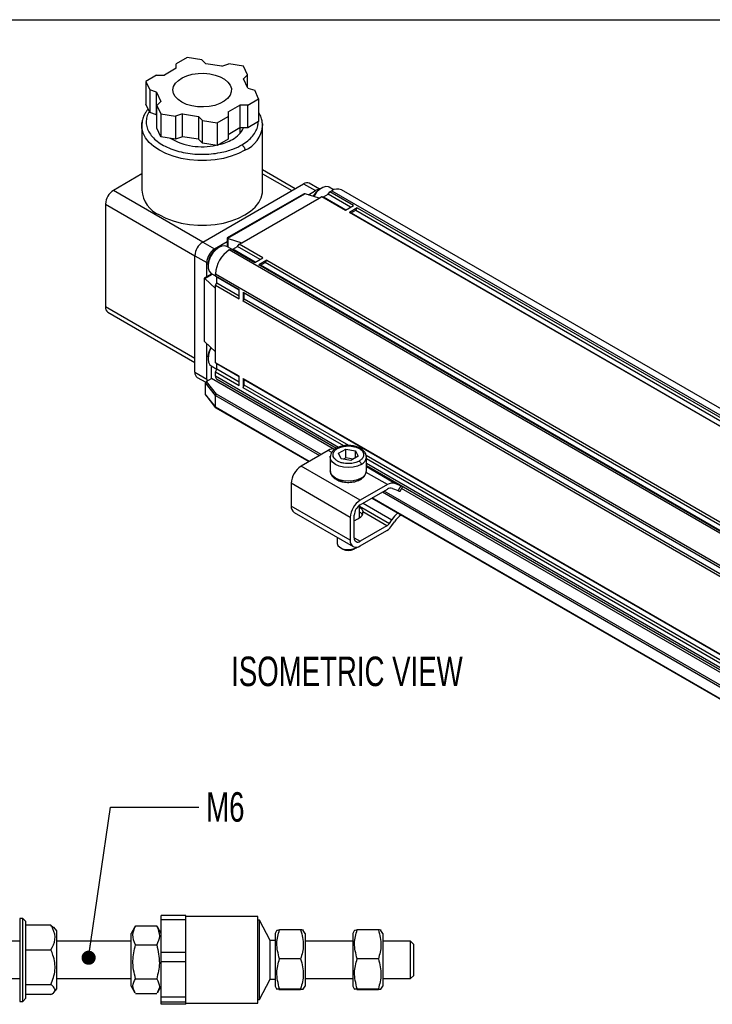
# Model space of a CAD drawing. Header units: millimetres. Extents: x 14 to 614, y 14 to 471.
# Tile 6 of 7: x 391 to 502, y 313 to 471. Entities that reach past the tile are written whole.
import ezdxf

# ---------------------------------------------------------------- set-up
doc = ezdxf.new("R2010")
doc.units = ezdxf.units.MM
doc.header["$LTSCALE"] = 2.25
doc.layers.add('DIMENSIONS', color=140, linetype='Continuous', lineweight=25)
doc.layers.add('TEXT', color=140, linetype='Continuous', lineweight=25)
doc.styles.add('SLDTEXTSTYLE0', font='TXT', dxfattribs={"width": 0.7})
doc.dimstyles.new('SLDDIMSTYLE4', dxfattribs={"dimtxt": 0.18, "dimasz": 2.286, "dimexe": 0, "dimexo": 0.0625, "dimgap": 0, "dimtad": 0, "dimtih": 1, "dimtoh": 1, "dimdec": 0, "dimrnd": 1e-09, "dimzin": 0, "dimdsep": 46, "dimtxsty": 'Standard', "dimblk1": 'DOT', "dimblk2": 'DOT', "dimsah": 1, "dimcen": 0.09, "dimadec": 0, "dimazin": 0, "dimtfac": 2.286, "dimtdec": 0, "dimtofl": 0, "dimtmove": 0, "dimatfit": 3, "dimldrblk": 'DOT', "dimfxl": 0, "dimfrac": 2, "dimtolj": 1, "dimtzin": 0, "dimarcsym": 0})

# ---------------------------------------------------------------- blocks, each defined once
blk = doc.blocks.new('_Dot')
at = {"color": 0, "linetype": 'ByBlock', "lineweight": -2}
blk.add_line((-0.5, 0), (-1, 0), dxfattribs=at)
at = {"color": 0, "linetype": 'ByBlock', "const_width": 0.5}
blk.add_lwpolyline([(-0.25, 0, 1), (0.25, 0, 1)], format="xyb", close=True, dxfattribs=at)

msp = doc.modelspace()

# ---------------------------------------------------------------- linework, layer by layer
for p, q in [((417.643, 465.383), (415.898, 464.376)), ((415.898, 463.641), (415.898, 464.376)), ((420.027, 465.014), (417.643, 465.383)), ((420.027, 465.014), (420.664, 464.378)), ((423.272, 463.975), (420.664, 464.378)), ((423.272, 463.975), (424.374, 464.342)), ((426.758, 463.973), (424.374, 464.342)), ((412.716, 462.539), (410.971, 461.531)), ((412.716, 462.539), (413.989, 462.539)), ((415.898, 463.641), (413.989, 462.539)), ((427.397, 462.597), (426.758, 463.973)), ((427.397, 462.597), (426.76, 461.961)), ((427.397, 460.59), (427.397, 462.597)), ((410.971, 461.531), (411.61, 460.155)), ((410.971, 461.531), (410.971, 457.857)), ((427.459, 460.455), (426.76, 461.961)), ((412.712, 459.788), (411.61, 460.155)), ((411.61, 460.155), (411.61, 456.481)), ((412.712, 459.788), (413.411, 458.282)), ((412.712, 456.113), (412.712, 459.788)), ((427.459, 460.455), (428.561, 460.088)), ((429.2, 458.711), (428.561, 460.088)), ((411.61, 456.481), (410.971, 457.857)), ((412.774, 457.646), (413.411, 458.282)), ((424.273, 456.602), (426.182, 457.704)), ((427.455, 457.704), (426.182, 457.704)), ((426.182, 457.704), (426.182, 454.03)), ((427.455, 457.704), (429.2, 458.711)), ((427.455, 454.03), (427.455, 457.704)), ((429.2, 458.711), (429.2, 455.037)), ((412.712, 456.113), (411.61, 456.481)), ((412.774, 455.979), (412.712, 456.113)), ((412.774, 457.646), (413.413, 456.269)), ((412.774, 453.971), (412.774, 457.646)), ((413.413, 456.269), (415.797, 455.901)), ((413.413, 456.269), (413.413, 452.595)), ((416.899, 456.268), (415.797, 455.901)), ((416.899, 456.268), (419.507, 455.865)), ((416.899, 452.594), (416.899, 456.268)), ((424.273, 456.602), (424.273, 455.867)), ((410.357, 454.676), (410.32, 454.396)), ((415.797, 455.901), (415.797, 452.226)), ((420.144, 455.228), (419.507, 455.865)), ((419.507, 455.865), (419.507, 452.19)), ((420.144, 455.228), (422.528, 454.86)), ((420.144, 451.554), (420.144, 455.228)), ((422.528, 454.86), (424.273, 455.867)), ((422.528, 454.86), (422.528, 451.185)), ((424.273, 455.867), (424.273, 452.193)), ((429.2, 455.037), (427.455, 454.03)), ((429.85, 454.383), (429.809, 454.721)), ((429.837, 454.684), (429.85, 454.389)), ((410.32, 454.389), (410.32, 443.954)), ((413.413, 452.595), (412.774, 453.971)), ((426.182, 454.03), (424.273, 452.927)), ((427.455, 454.03), (426.182, 454.03)), ((426.205, 453.156), (426.205, 454.03)), ((429.85, 443.954), (429.85, 454.389)), ((415.797, 452.226), (413.413, 452.595)), ((416.899, 452.594), (415.797, 452.226)), ((419.507, 452.19), (416.899, 452.594)), ((420.144, 451.554), (419.507, 452.19)), ((422.528, 451.185), (420.144, 451.554)), ((424.273, 452.193), (422.528, 451.185)), ((410.32, 446.583), (405.735, 443.935)), ((435.09, 444.203), (429.85, 447.228)), ((429.85, 446.619), (434.563, 443.899)), ((420.181, 435.596), (436.473, 445.001)), ((436.473, 445.001), (438.382, 443.899)), ((439.037, 444.129), (437.373, 445.09)), ((420.181, 435.596), (405.735, 443.935)), ((424.203, 436.212), (436.66, 443.404)), ((437.23, 443.234), (438.382, 443.899)), ((439.349, 444.31), (439.094, 444.163)), ((440.431, 443.319), (440.685, 443.686)), ((441.318, 444.026), (440.609, 444.435)), ((440.685, 443.686), (441.004, 443.87)), ((444.504, 441.482), (440.685, 443.686)), ((441.004, 443.87), (564.464, 372.597)), ((566.039, 372.753), (442.578, 444.026)), ((436.422, 443.345), (424.135, 436.252)), ((426.494, 435.493), (438.967, 442.694)), ((438.967, 442.694), (436.74, 443.386)), ((438.967, 442.694), (439.413, 442.951)), ((439.413, 442.951), (443.231, 440.747)), ((439.413, 442.951), (439.667, 442.878)), ((439.667, 442.878), (440.431, 443.319)), ((439.667, 442.878), (443.295, 440.784)), ((444.058, 441.224), (440.431, 443.319)), ((404.462, 441.731), (404.462, 425.122)), ((404.462, 441.731), (418.908, 433.391)), ((443.231, 440.747), (444.504, 441.482)), ((445.14, 441.114), (443.867, 440.38)), ((558.419, 374.25), (443.867, 440.38)), ((443.867, 440.38), (444.122, 440.306)), ((444.122, 440.306), (444.886, 440.747)), ((444.122, 440.306), (558.482, 374.287)), ((444.886, 440.747), (445.14, 441.114)), ((444.886, 440.747), (559.246, 374.728)), ((445.14, 441.114), (559.691, 374.985)), ((420.181, 435.596), (422.09, 434.494)), ((422.09, 434.494), (424.135, 435.674)), ((424.135, 436.252), (424.135, 434.842)), ((424.266, 436.185), (426.494, 435.493)), ((424.266, 434.766), (424.266, 436.185)), ((426.048, 435.236), (426.494, 435.493)), ((422.802, 434.758), (422.548, 434.611)), ((424.75, 434.487), (424.063, 434.883)), ((424.457, 434.318), (424.775, 434.501)), ((547.918, 363.045), (424.457, 434.318)), ((424.775, 434.501), (428.594, 432.297)), ((424.775, 434.501), (425.03, 434.428)), ((425.03, 434.428), (425.794, 434.869)), ((428.657, 432.334), (425.03, 434.428)), ((425.794, 434.869), (426.048, 435.236)), ((429.421, 432.775), (425.794, 434.869)), ((429.867, 433.032), (426.048, 435.236)), ((418.908, 433.391), (420.817, 432.289)), ((418.908, 414.578), (418.908, 433.391)), ((420.817, 430.016), (420.817, 432.289)), ((428.594, 432.297), (429.867, 433.032)), ((430.503, 432.664), (429.23, 431.93)), ((429.485, 431.856), (430.248, 432.297)), ((430.248, 432.297), (430.503, 432.664)), ((544.609, 366.278), (430.248, 432.297)), ((430.503, 432.664), (545.054, 366.535)), ((421.021, 431.966), (421.021, 431.672)), ((543.782, 365.801), (429.23, 431.93)), ((429.23, 431.93), (429.485, 431.856)), ((543.845, 365.837), (429.485, 431.856)), ((421.615, 430.477), (420.393, 429.772)), ((420.393, 429.772), (420.393, 419.772)), ((420.462, 419.536), (420.462, 429.732)), ((420.517, 429.691), (421.746, 430.401)), ((422.23, 428.108), (420.517, 429.691)), ((421.543, 430.518), (422.23, 430.122)), ((422.23, 430.46), (545.691, 359.187)), ((422.23, 430.092), (422.23, 430.46)), ((426.048, 427.888), (422.23, 430.092)), ((422.421, 429.909), (422.23, 430.092)), ((426.048, 427.814), (422.421, 429.909)), ((422.421, 429.027), (422.421, 429.909)), ((422.23, 428.623), (422.421, 429.027)), ((422.23, 428.108), (422.23, 428.623)), ((422.23, 428.623), (426.048, 426.418)), ((422.23, 417.893), (422.23, 428.108)), ((422.421, 429.027), (426.048, 426.933)), ((426.048, 426.418), (426.048, 427.888)), ((426.685, 427.521), (541.236, 361.392)), ((426.685, 427.521), (426.685, 426.051)), ((426.876, 427.337), (426.685, 427.521)), ((426.685, 426.051), (426.876, 426.455)), ((541.236, 359.922), (426.685, 426.051)), ((541.236, 361.318), (426.876, 427.337)), ((426.876, 426.455), (426.876, 427.337)), ((426.876, 426.455), (541.236, 360.436)), ((418.908, 416.783), (404.462, 425.122)), ((404.835, 424.298), (418.908, 416.174)), ((420.517, 419.476), (422.23, 417.893)), ((420.817, 413.476), (420.817, 419.198)), ((421.021, 417.048), (421.021, 416.754)), ((422.23, 416.129), (422.23, 417.893)), ((421.543, 415.6), (422.421, 415.093)), ((421.594, 413.557), (421.594, 415.394)), ((426.048, 413.925), (422.23, 416.129)), ((422.421, 415.946), (422.23, 416.129)), ((422.23, 414.66), (422.421, 415.064)), ((426.048, 413.852), (422.421, 415.946)), ((422.421, 415.064), (422.421, 415.946)), ((426.048, 412.97), (422.421, 415.064)), ((418.908, 414.578), (420.817, 413.476)), ((419.281, 413.754), (420.661, 412.957)), ((420.858, 413.132), (421.594, 413.557)), ((441.237, 402.217), (421.594, 413.557)), ((422.23, 413.925), (422.23, 414.66)), ((422.23, 414.66), (426.048, 412.455)), ((442.102, 402.453), (422.23, 413.925)), ((422.416, 413.513), (441.796, 402.325)), ((426.048, 412.455), (426.048, 413.925)), ((426.685, 413.558), (541.236, 347.429)), ((426.685, 413.558), (426.685, 412.088)), ((426.876, 413.374), (426.685, 413.558)), ((541.236, 347.355), (426.876, 413.374)), ((426.876, 412.492), (426.876, 413.374)), ((422.23, 410.838), (420.636, 412.857)), ((420.636, 410.947), (420.636, 412.857)), ((420.772, 413.083), (420.858, 413.132)), ((422.38, 411.045), (420.772, 413.083)), ((426.685, 412.088), (426.876, 412.492)), ((442.971, 402.686), (426.685, 412.088)), ((443.765, 402.742), (426.876, 412.492)), ((420.636, 410.947), (422.23, 408.928)), ((420.655, 410.883), (422.251, 408.861)), ((422.23, 408.928), (422.23, 410.838)), ((422.23, 410.838), (439.03, 401.14)), ((439.285, 401.287), (422.38, 411.045)), ((437.375, 400.184), (422.23, 408.928)), ((422.274, 408.841), (437.323, 400.154)), ((442.113, 401.502), (443.267, 402.168)), ((443.267, 402.168), (444.843, 401.924)), ((443.276, 400.752), (443.267, 402.168)), ((440.449, 401.958), (436.052, 399.42)), ((441.013, 401.632), (440.449, 401.958)), ((440.764, 400.89), (440.773, 401.02)), ((440.764, 400.89), (440.764, 398.686)), ((442.535, 400.592), (442.113, 401.502)), ((444.111, 400.348), (442.535, 400.592)), ((443.276, 400.752), (442.9, 400.535)), ((444.487, 400.565), (443.276, 400.752)), ((445.265, 401.014), (444.111, 400.348)), ((444.823, 400.759), (444.843, 401.924)), ((444.843, 401.924), (445.265, 401.014)), ((524.574, 356.092), (446.561, 401.128)), ((446.614, 398.686), (446.614, 400.89)), ((523.791, 356.03), (446.614, 400.583)), ((445.598, 393.91), (436.052, 399.42)), ((522.921, 355.797), (446.614, 399.848)), ((446.614, 399.544), (522.615, 355.67)), ((451.222, 396.64), (446.614, 399.3)), ((449.995, 396.448), (446.564, 398.428)), ((444.007, 391.154), (434.461, 396.665)), ((434.461, 396.665), (434.461, 392.99)), ((449.995, 396.448), (445.598, 393.91)), ((450.813, 395.841), (451.743, 395.477)), ((452.152, 396.276), (451.222, 396.64)), ((452.152, 396.276), (451.743, 395.477)), ((452.072, 395.391), (452.468, 396.164)), ((522.06, 355.559), (452.298, 395.832)), ((445.598, 393.175), (449.995, 395.713)), ((447.505, 394.276), (518.145, 353.496)), ((518.198, 353.527), (447.558, 394.306)), ((449.213, 395.261), (519.853, 354.482)), ((520.107, 354.629), (449.467, 395.408)), ((444.007, 387.48), (434.461, 392.99)), ((445.489, 391.09), (445.489, 393.105)), ((445.489, 392.974), (450.322, 390.184)), ((446.092, 393.46), (450.723, 390.786)), ((434.927, 391.96), (444.473, 386.449)), ((444.007, 391.154), (444.007, 387.48)), ((444.644, 387.847), (444.644, 391.521)), ((445.471, 391.08), (445.363, 391.017)), ((449.925, 389.793), (446.053, 392.028)), ((444.771, 390.676), (444.644, 390.608)), ((444.879, 390.738), (444.771, 390.676)), ((449.925, 389.793), (445.598, 387.296)), ((450.322, 390.184), (450.723, 390.786)), ((450.72, 389.84), (451.121, 390.442)), ((441.889, 387.941), (441.889, 387.001)), ((444.644, 387.847), (445.598, 387.296)), ((445.598, 386.561), (449.925, 389.058)), ((442.416, 386.266), (442.798, 386.046)), ((444.58, 386.046), (444.962, 386.266)), ((444.962, 386.266), (445.118, 386.369)), ((391.102, 326.441), (390.602, 326.441)), ((390.602, 326.441), (390.602, 313.041)), ((391.602, 325.941), (391.102, 326.441)), ((391.102, 313.041), (391.102, 326.441)), ((391.602, 313.783), (391.602, 325.941)), ((417.452, 326.917), (413.452, 326.917)), ((413.452, 326.269), (413.452, 326.917)), ((413.452, 326.269), (417.452, 326.269)), ((413.452, 320.91), (413.452, 326.269)), ((417.452, 326.269), (417.452, 326.917)), ((429.052, 326.741), (417.452, 326.741)), ((417.452, 323.589), (417.452, 326.269)), ((429.052, 312.741), (429.052, 326.741)), ((429.352, 326.141), (429.052, 326.141)), ((431.087, 322.838), (429.352, 326.141)), ((429.352, 313.341), (429.352, 326.141)), ((395.659, 325.344), (391.602, 325.344)), ((395.659, 325.344), (396.043, 324.943)), ((396.602, 324.405), (396.102, 324.993)), ((396.602, 315.078), (396.602, 324.405)), ((409.215, 325.053), (408.602, 323.991)), ((409.315, 325.213), (409.255, 325.03)), ((409.315, 325.213), (412.739, 325.213)), ((412.808, 325.029), (412.739, 325.213)), ((413.452, 323.991), (412.842, 325.048)), ((432.155, 324.516), (431.852, 323.991)), ((432.565, 324.581), (432.193, 324.494)), ((435.989, 324.581), (432.565, 324.581)), ((436.702, 323.991), (436.41, 324.496)), ((444.705, 324.516), (444.402, 323.991)), ((445.115, 324.581), (444.743, 324.494)), ((448.539, 324.581), (445.115, 324.581)), ((449.252, 323.991), (448.96, 324.496)), ((390.602, 322.741), (356.637, 322.741)), ((408.602, 322.741), (396.602, 322.741)), ((408.602, 315.491), (408.602, 323.991)), ((417.452, 320.91), (417.452, 323.589)), ((431.852, 322.838), (431.087, 322.838)), ((431.087, 316.644), (431.087, 322.838)), ((431.852, 323.991), (431.852, 315.491)), ((436.702, 323.991), (436.702, 316.134)), ((444.402, 322.741), (436.702, 322.741)), ((444.402, 323.991), (444.402, 315.491)), ((449.252, 323.991), (449.252, 316.134)), ((453.752, 322.741), (449.252, 322.741)), ((454.252, 322.241), (453.752, 322.741)), ((453.752, 316.741), (453.752, 322.741)), ((391.602, 321.337), (395.659, 321.337)), ((409.315, 322.148), (412.739, 322.148)), ((454.252, 317.241), (454.252, 322.241)), ((417.452, 320.91), (413.452, 320.91)), ((413.452, 319.468), (413.452, 320.91)), ((413.452, 319.468), (417.452, 319.468)), ((413.452, 313.734), (413.452, 319.468)), ((417.452, 319.468), (417.452, 320.91)), ((417.452, 316.601), (417.452, 319.468)), ((435.989, 319.925), (432.565, 319.925)), ((448.539, 319.925), (445.115, 319.925)), ((356.637, 316.741), (390.602, 316.741)), ((396.602, 316.741), (408.602, 316.741)), ((409.315, 316.676), (412.739, 316.676)), ((417.452, 313.734), (417.452, 316.601)), ((429.352, 313.341), (431.087, 316.644)), ((431.087, 316.644), (431.852, 316.644)), ((436.702, 316.741), (444.402, 316.741)), ((449.252, 316.741), (453.752, 316.741)), ((453.752, 316.741), (454.252, 317.241)), ((395.659, 315.734), (391.602, 315.734)), ((396.102, 314.489), (396.602, 315.078)), ((408.602, 315.491), (409.215, 314.43)), ((412.842, 314.434), (413.452, 315.491)), ((431.852, 315.491), (432.155, 314.967)), ((432.565, 314.902), (432.487, 314.92)), ((432.565, 315.086), (435.989, 315.086)), ((435.989, 314.902), (432.565, 314.902)), ((436.41, 314.986), (436.702, 315.491)), ((436.702, 316.134), (436.702, 315.491)), ((444.402, 315.491), (444.705, 314.967)), ((445.115, 314.902), (445.037, 314.92)), ((445.115, 315.086), (448.539, 315.086)), ((448.539, 314.902), (445.115, 314.902)), ((448.96, 314.986), (449.252, 315.491)), ((449.252, 316.134), (449.252, 315.491)), ((391.102, 313.041), (391.602, 313.541)), ((395.659, 314.138), (391.602, 314.138)), ((391.602, 313.541), (391.602, 313.783)), ((412.739, 314.27), (409.315, 314.27)), ((417.452, 313.734), (413.452, 313.734)), ((413.452, 312.94), (413.452, 313.734)), ((417.452, 312.94), (417.452, 313.734)), ((429.052, 313.341), (429.352, 313.341)), ((390.602, 313.041), (391.102, 313.041)), ((413.452, 312.94), (417.452, 312.94)), ((413.452, 312.566), (413.452, 312.94)), ((417.452, 312.566), (413.452, 312.566)), ((417.452, 312.753), (417.452, 312.94)), ((417.452, 312.566), (417.452, 312.753)), ((417.452, 312.741), (429.052, 312.741))]:
    msp.add_line(p, q)
at = {"flags": 128}
for points in [[(421.308, 462.756), (422.202, 462.56), (423.009, 462.264), (423.696, 461.881), (424.236, 461.425), (424.606, 460.916), (424.79, 460.374), (424.782, 459.822), (424.582, 459.283), (424.197, 458.777), (423.644, 458.327), (422.946, 457.95), (422.13, 457.662), (421.231, 457.475), (420.285, 457.396), (419.33, 457.429), (418.407, 457.572), (417.552, 457.819), (416.801, 458.16), (416.185, 458.582), (415.728, 459.067), (415.449, 459.595), (415.361, 460.144), (415.465, 460.693), (415.759, 461.218), (416.23, 461.698), (416.859, 462.114), (417.62, 462.448), (418.482, 462.687), (419.409, 462.821), (420.365, 462.844), (421.308, 462.756)], [(410.32, 454.389), (410.345, 454.791), (410.378, 455.001)], [(426.99, 450.403), (425.937, 449.876), (424.765, 449.442), (423.498, 449.107), (422.161, 448.881), (420.782, 448.766), (419.389, 448.766), (418.01, 448.881), (416.673, 449.107), (415.406, 449.442), (414.233, 449.876), (413.181, 450.403), (412.268, 451.011), (411.515, 451.688), (410.936, 452.419), (410.544, 453.191), (410.345, 453.987), (410.32, 454.389)], [(413.181, 439.968), (414.233, 439.441), (415.406, 439.006), (416.673, 438.672), (418.01, 438.445), (419.389, 438.331), (420.782, 438.331), (422.161, 438.445), (423.498, 438.672), (424.765, 439.006), (425.937, 439.441), (426.99, 439.968), (427.903, 440.576), (428.656, 441.252), (429.235, 441.984), (429.627, 442.756), (429.826, 443.552), (429.85, 443.954)], [(440.609, 444.435), (440.476, 444.497), (440.041, 444.548), (439.551, 444.414), (439.044, 444.104), (438.561, 443.644), (438.143, 443.071), (438.082, 442.969)], [(424.063, 434.883), (423.746, 434.991), (423.282, 434.959), (422.779, 434.745), (422.278, 434.365), (421.82, 433.85), (421.441, 433.241), (421.172, 432.59), (421.036, 431.947), (421.042, 431.365), (421.192, 430.891), (421.471, 430.564), (421.543, 430.518)], [(421.549, 418.522), (421.287, 417.99), (421.085, 417.336), (421.021, 416.719), (421.102, 416.187), (421.32, 415.785), (421.543, 415.6)], [(445.757, 399.696), (445.152, 399.428), (444.446, 399.259), (443.689, 399.202), (442.932, 399.259), (442.227, 399.428), (441.621, 399.696), (441.156, 400.046), (440.864, 400.453), (440.764, 400.89)], [(445.757, 397.492), (445.152, 397.223), (444.446, 397.055), (443.689, 396.997), (442.932, 397.055), (442.227, 397.223), (441.621, 397.492), (441.156, 397.841), (440.864, 398.249), (440.764, 398.686)], [(451.743, 395.477), (451.909, 395.416), (452.019, 395.387), (452.07, 395.388), (452.072, 395.391)], [(441.889, 387.001), (441.891, 386.958), (442.012, 386.623), (442.315, 386.329), (442.768, 386.108), (443.32, 385.984), (443.912, 385.97), (444.48, 386.068), (444.962, 386.266)]]:
    msp.add_lwpolyline(points, dxfattribs=at)
for centre, radius, start, end in [((423.149, 455.746), 4.009, 296.75363, 334.64237), ((425.006, 454.846), 4.866, 294.06812, 354.61174), ((420.095, 461.414), 10.436, 240.11228, 282.30164), ((420.791, 459.635), 8.55, 283.3677, 299.13345), ((437, 444.265), 0.905, 65.69288, 125.61758), ((407.225, 441.605), 2.766, 122.60548, 177.39452), ((415.165, 444.411), 4.866, 185.38826, 245.93188), ((440.765, 441.498), 3.146, 122.0787, 151.57887), ((438.982, 442.951), 1.122, 91.61034, 122.32423), ((441.926, 442.582), 1.584, 65.69288, 125.61758), ((421.671, 433.266), 2.766, 122.60548, 177.39452), ((423.581, 432.164), 2.766, 122.60548, 177.39452), ((424.264, 431.857), 3.245, 121.92404, 178.08134), ((427.066, 430.24), 4.841, 122.60548, 177.39452), ((405.318, 425.013), 0.863, 172.74417, 235.94365), ((424.15, 416.938), 3.131, 148.34579, 177.9963), ((421.868, 415.406), 0.275, 148.893, 182.55119), ((419.79, 414.481), 0.887, 173.70115, 234.98667), ((422.205, 413.465), 1.388, 179.52731, 193.8695), ((422.671, 413.876), 0.444, 173.70115, 234.98667), ((441.306, 400.626), 1.584, 81.54338, 122.7576), ((445.153, 401.034), 1.468, 294.30964, 354.37022), ((437.916, 396.508), 3.458, 122.60548, 177.39452), ((443.069, 399.254), 2.278, 231.07724, 261.34336), ((445.153, 398.83), 1.468, 294.30964, 354.37022), ((450.81, 395.256), 1.444, 73.44019, 124.40371), ((450.538, 394.919), 0.962, 73.44019, 124.40371), ((452.697, 397.478), 1.32, 245.62448, 258.42813), ((435.532, 392.854), 1.079, 172.74417, 235.94365), ((447.461, 390.997), 3.458, 122.60548, 177.39452), ((446.716, 391.427), 2.075, 122.60548, 177.39452), ((444.166, 392.531), 1.93, 291.66932, 308.3253), ((445.1, 391.96), 0.956, 292.85477, 4.08578), ((455.395, 387.705), 5.597, 131.82578, 146.59295), ((454.328, 388.38), 3.813, 123.61077, 147.25938), ((449.27, 390.857), 1.249, 301.60274, 327.3774), ((448.615, 391.187), 2.499, 301.60274, 327.3774), ((445.226, 387.753), 0.59, 170.78596, 309.20329), ((444.977, 387.322), 0.983, 170.78596, 309.20329), ((443.689, 387.713), 1.89, 241.87054, 298.12409)]:
    msp.add_arc(centre, radius, start, end)
for centre, major_axis, ratio, start_param, end_param in [((436.422, 442.825), (0.318, 0.551), 0.5773346, 0.2269334, 0.7853575), ((436.422, 443.202), (0.449, 0.074), 0.4344249, 0.7137739, 0.9406667), ((424.585, 435.992), (0.45, -0.26), 0.0000704, 2.5831279, 3.1416333), ((424.585, 436.369), (0.449, 0.074), 0.4344249, 3.6284738, 3.8553666), ((420.843, 429.512), (0.45, -0.26), 0.0000704, 2.5831279, 3.141552), ((420.517, 429.323), (-0.16, 0.426), 0.4345188, 5.5695037, 5.7963965), ((420.843, 420.032), (0.318, 0.551), 0.5773346, 2.3562351, 2.9147405), ((420.517, 419.843), (-0.16, 0.426), 0.4345188, 2.2010183, 2.4279111), ((420.772, 412.936), (0.102, 0.156), 0.5749311, 0.8504216, 2.4212179), ((420.772, 411.025), (0.102, 0.156), 0.5749311, 2.4212179, 2.9516965), ((422.38, 410.898), (0.119, 0.138), 0.6684067, 0.9128173, 2.4836136), ((422.38, 408.988), (0.119, 0.138), 0.6684067, 2.4836136, 3.2690931)]:
    msp.add_ellipse(centre, major_axis=major_axis, ratio=ratio, start_param=start_param, end_param=end_param)
for points, knots in [([(411.34, 457.061), (411.334, 457.054), (411.211, 456.92), (410.995, 456.598), (410.67, 456.035), (410.415, 455.375), (410.375, 454.898), (410.357, 454.676)], [0, 0, 0, 0, 0.009852, 0.1935092, 0.4314177, 0.7344921, 1, 1, 1, 1]), ([(411.507, 456.595), (411.47, 456.541), (411.246, 456.216), (411.071, 455.575), (411.007, 454.7), (411.219, 453.829), (411.674, 452.991), (412.367, 452.208), (413.276, 451.503), (414.376, 450.896), (415.636, 450.403), (417.02, 450.039), (418.491, 449.812), (420.006, 449.733), (421.528, 449.791), (422.501, 449.951), (422.988, 450.032)], [0, 0, 0, 0, 0.0151226, 0.0908824, 0.1666422, 0.242402, 0.3181618, 0.3939216, 0.4696814, 0.5454412, 0.621201, 0.6969608, 0.7727206, 0.8484804, 0.9242402, 1, 1, 1, 1]), ([(429.809, 454.721), (429.792, 454.918), (429.753, 455.386), (429.526, 455.994), (429.286, 456.385), (429.2, 456.525)], [0, 0, 0, 0, 0.3181458, 0.7563938, 1, 1, 1, 1]), ([(426.481, 451.285), (426.821, 451.501), (427.501, 451.934), (428.267, 452.696), (428.808, 453.515), (429.101, 454.287), (429.103, 454.78), (429.103, 454.981)], [0, 0, 0, 0, 0.2133109, 0.4266219, 0.6399328, 0.8532437, 1, 1, 1, 1]), ([(422.988, 450.032), (423.768, 450.184), (424.443, 450.384), (425.597, 450.818), (426.078, 451.052), (426.481, 451.285)], [0, 0, 0, 0, 0.5, 0.5, 1, 1, 1, 1]), ([(426.481, 451.285), (426.541, 451.25), (426.606, 451.2), (426.731, 451.071), (426.791, 450.991), (426.891, 450.819), (426.93, 450.727), (426.979, 450.553), (426.99, 450.472), (426.99, 450.403)], [0, 0, 0, 0, 0.25, 0.25, 0.5, 0.5, 0.75, 0.75, 1, 1, 1, 1]), ([(441.714, 402.29), (441.599, 402.216), (441.349, 402.054), (441.05, 401.735), (440.814, 401.34), (440.781, 401.05), (440.764, 400.896)], [0, 0, 0, 0, 0.19835981, 0.42987256, 0.69706418, 1, 1, 1, 1]), ([(445.439, 400.248), (445.293, 400.163), (445.111, 400.078), (444.648, 399.932), (444.366, 399.87), (443.712, 399.816), (443.34, 399.826), (442.783, 399.924), (442.598, 399.97), (442.249, 400.09), (442.085, 400.163), (441.793, 400.332), (441.666, 400.427), (441.458, 400.628), (441.378, 400.735), (441.208, 401.056), (441.192, 401.271), (441.286, 401.648), (441.392, 401.811), (441.646, 402.078), (441.793, 402.184), (441.939, 402.268)], [0, 0, 0, 0, 0.125, 0.125, 0.25, 0.25, 0.375, 0.375, 0.4375, 0.4375, 0.5, 0.5, 0.5625, 0.5625, 0.625, 0.625, 0.75, 0.75, 0.875, 0.875, 1, 1, 1, 1]), ([(446.614, 400.885), (446.59, 401.072), (446.543, 401.448), (446.182, 401.932), (445.68, 402.308), (445.051, 402.582), (444.272, 402.757), (443.355, 402.785), (442.433, 402.635), (441.947, 402.402), (441.714, 402.29)], [0, 0, 0, 0, 0.1178351, 0.2364272, 0.3507529, 0.4579039, 0.5800532, 0.7210832, 0.8658045, 1, 1, 1, 1]), ([(441.718, 402.284), (441.724, 402.29), (441.752, 402.32), (441.833, 402.316), (441.905, 402.284), (441.939, 402.268)], [0, 0, 0, 0, 0.1252976, 0.5796837, 1, 1, 1, 1]), ([(441.939, 402.268), (442.085, 402.352), (442.267, 402.437), (442.73, 402.584), (443.012, 402.645), (443.666, 402.699), (444.038, 402.69), (444.595, 402.592), (444.78, 402.546), (445.129, 402.426), (445.293, 402.352), (445.585, 402.184), (445.712, 402.089), (445.92, 401.888), (446, 401.781), (446.17, 401.459), (446.186, 401.244), (446.092, 400.867), (445.986, 400.704), (445.732, 400.437), (445.585, 400.332), (445.439, 400.248)], [0, 0, 0, 0, 0.125, 0.125, 0.25, 0.25, 0.375, 0.375, 0.4375, 0.4375, 0.5, 0.5, 0.5625, 0.5625, 0.625, 0.625, 0.75, 0.75, 0.875, 0.875, 1, 1, 1, 1]), ([(445.439, 400.248), (445.477, 400.226), (445.517, 400.195), (445.595, 400.114), (445.633, 400.064), (445.695, 399.956), (445.719, 399.899), (445.75, 399.79), (445.757, 399.74), (445.757, 399.696)], [0, 0, 0, 0, 0.25, 0.25, 0.5, 0.5, 0.75, 0.75, 1, 1, 1, 1]), ([(440.764, 398.691), (440.788, 398.504), (440.835, 398.128), (441.196, 397.644), (441.698, 397.269), (442.327, 396.994), (443.106, 396.819), (444.023, 396.792), (444.945, 396.941), (445.431, 397.174), (445.664, 397.286)], [0, 0, 0, 0, 0.1178351, 0.2364272, 0.3507529, 0.4579039, 0.5800532, 0.7210832, 0.8658045, 1, 1, 1, 1]), ([(445.757, 397.492), (445.751, 397.444), (445.738, 397.346), (445.682, 397.277), (445.638, 397.275), (445.637, 397.275)], [0, 0, 0, 0, 0.47399619, 0.98641336, 1, 1, 1, 1]), ([(445.664, 397.286), (445.78, 397.36), (446.03, 397.522), (446.327, 397.841), (446.545, 398.196), (446.576, 398.445), (446.59, 398.558)], [0, 0, 0, 0, 0.215711, 0.467475, 0.7580387, 1, 1, 1, 1]), ([(445.489, 392.791), (445.591, 392.726), (445.834, 392.573), (445.995, 392.26), (446.039, 392.084), (446.053, 392.028)], [0, 0, 0, 0, 0.3340114, 0.7918093, 1, 1, 1, 1]), ([(445.945, 391.532), (445.924, 391.586), (445.849, 391.772), (445.67, 391.964), (445.489, 392.034), (445.489, 392.034)], [0, 0, 0, 0, 0.2868529, 0.9994905, 1, 1, 1, 1]), ([(395.659, 321.337), (395.943, 321.881), (396.505, 322.96), (396.178, 324.447), (395.772, 325.15), (395.659, 325.344)], [0, 0, 0, 0, 0.42307372, 0.84008155, 1, 1, 1, 1]), ([(409.315, 322.148), (409.094, 322.696), (408.679, 323.726), (409.113, 324.739), (409.315, 325.213)], [0, 0, 0, 0, 0.53305581, 1, 1, 1, 1]), ([(412.739, 325.213), (412.96, 324.664), (413.374, 323.635), (412.941, 322.621), (412.739, 322.148)], [0, 0, 0, 0, 0.5330558, 1, 1, 1, 1]), ([(432.565, 319.925), (432.343, 320.757), (431.929, 322.314), (432.363, 323.861), (432.565, 324.581)], [0, 0, 0, 0, 0.5344362, 1, 1, 1, 1]), ([(435.989, 324.581), (436.21, 323.748), (436.625, 322.191), (436.191, 320.645), (435.989, 319.925)], [0, 0, 0, 0, 0.5344362, 1, 1, 1, 1]), ([(436.406, 324.494), (436.408, 324.494), (436.551, 324.527), (436.268, 324.554), (435.989, 324.581)], [0, 0, 0, 0, 0.0118376, 1, 1, 1, 1]), ([(445.115, 319.925), (444.893, 320.757), (444.479, 322.314), (444.913, 323.861), (445.115, 324.581)], [0, 0, 0, 0, 0.5344362, 1, 1, 1, 1]), ([(448.539, 324.581), (448.76, 323.748), (449.175, 322.191), (448.741, 320.645), (448.539, 319.925)], [0, 0, 0, 0, 0.5344362, 1, 1, 1, 1]), ([(448.956, 324.494), (448.958, 324.494), (449.101, 324.527), (448.818, 324.554), (448.539, 324.581)], [0, 0, 0, 0, 0.0118705, 1, 1, 1, 1]), ([(395.659, 315.734), (395.94, 316.503), (396.504, 318.05), (396.194, 320.033), (395.772, 321.062), (395.659, 321.337)], [0, 0, 0, 0, 0.4205469, 0.8451428, 1, 1, 1, 1]), ([(409.315, 316.676), (409.093, 317.654), (408.679, 319.482), (409.113, 321.301), (409.315, 322.148)], [0, 0, 0, 0, 0.5347428, 1, 1, 1, 1]), ([(412.739, 322.148), (412.96, 321.17), (413.375, 319.342), (412.941, 317.523), (412.739, 316.676)], [0, 0, 0, 0, 0.53474284, 1, 1, 1, 1]), ([(432.565, 315.086), (432.343, 315.951), (431.929, 317.569), (432.363, 319.177), (432.565, 319.925)], [0, 0, 0, 0, 0.5345185, 1, 1, 1, 1]), ([(435.989, 319.925), (436.21, 319.06), (436.625, 317.442), (436.191, 315.834), (435.989, 315.086)], [0, 0, 0, 0, 0.5345185, 1, 1, 1, 1]), ([(445.115, 315.086), (444.893, 315.951), (444.479, 317.569), (444.913, 319.177), (445.115, 319.925)], [0, 0, 0, 0, 0.5345185, 1, 1, 1, 1]), ([(448.539, 319.925), (448.76, 319.06), (449.175, 317.442), (448.741, 315.834), (448.539, 315.086)], [0, 0, 0, 0, 0.5345185, 1, 1, 1, 1]), ([(409.255, 314.453), (409.071, 314.823), (408.697, 315.573), (409.107, 316.305), (409.315, 316.676)], [0, 0, 0, 0, 0.49336664, 1, 1, 1, 1]), ([(412.739, 316.676), (412.966, 316.245), (413.36, 315.495), (412.973, 314.764), (412.808, 314.454)], [0, 0, 0, 0, 0.5760921, 1, 1, 1, 1]), ([(396.316, 314.936), (396.219, 315.146), (396.068, 315.475), (395.767, 315.665), (395.659, 315.734)], [0, 0, 0, 0, 0.6413737, 1, 1, 1, 1]), ([(395.659, 314.138), (395.945, 314.324), (396.273, 314.537), (396.311, 314.891), (396.316, 314.936)], [0, 0, 0, 0, 0.8739913, 1, 1, 1, 1]), ([(432.193, 314.989), (432.175, 314.993), (432.001, 315.029), (432.299, 315.059), (432.565, 315.086)], [0, 0, 0, 0, 0.10700004, 1, 1, 1, 1]), ([(435.989, 315.086), (436.2, 315.052), (436.622, 314.984), (436.2, 314.929), (435.989, 314.902)], [0, 0, 0, 0, 0.5016133, 1, 1, 1, 1]), ([(444.743, 314.989), (444.725, 314.993), (444.551, 315.029), (444.849, 315.059), (445.115, 315.086)], [0, 0, 0, 0, 0.10702692, 1, 1, 1, 1]), ([(448.539, 315.086), (448.75, 315.052), (449.172, 314.984), (448.75, 314.929), (448.539, 314.902)], [0, 0, 0, 0, 0.5016133, 1, 1, 1, 1])]:
    msp.add_open_spline(points, degree=3, knots=knots)
at = {"layer": 'TEXT'}
msp.add_line((14.287, 471.487), (614.362, 471.487), dxfattribs=at)

# ---------------------------------------------------------------- texts
at = {"layer": 'DIMENSIONS', "char_height": 4.7625, "attachment_point": 1, "style": 'SLDTEXTSTYLE0'}
for s, insert in [('ISOMETRIC VIEW', (424.764, 368.688)), ('M6', (420.721, 346.804))]:
    msp.add_mtext(s, dxfattribs=dict(at, insert=insert))

# ---------------------------------------------------------------- leaders
at = {"layer": 'DIMENSIONS'}
msp.add_leader([(401.736, 320.082), (405.276, 344.389), (419.564, 344.389)], dimstyle='SLDDIMSTYLE4', dxfattribs=at)

doc.saveas('drawing.dxf')
